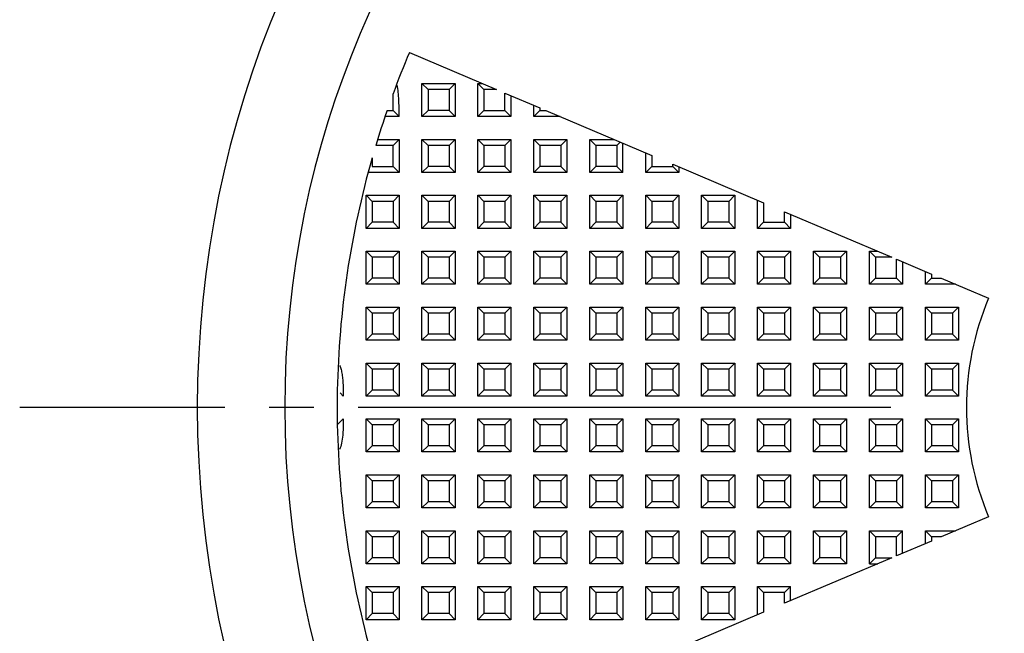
# Model space of a CAD drawing. Header units: millimetres. Extents: x 3 to 137, y 3 to 105.
# Tile 5 of 16: x 37 to 51, y 54 to 62. Entities that reach past the tile are written whole.
import ezdxf

# ---------------------------------------------------------------- set-up
doc = ezdxf.new("R2010")
doc.units = ezdxf.units.MM
doc.header["$LTSCALE"] = 0.5
doc.linetypes.add('SLD-Center', pattern=[19.05, 15.24, -1.27, 1.27, -1.27])
doc.linetypes.add('SLD-Solid', pattern=[0])
doc.layers.add('CENTER', color=40, linetype='SLD-Center')
doc.layers.add('DIMENSIONS', color=140, linetype='SLD-Solid', lineweight=25)
doc.styles.add('SLDTEXTSTYLE0', font='VERDANA.TTF')
doc.dimstyles.new('SLDDIMSTYLE0', dxfattribs={"dimtxt": 1.079004, "dimasz": 1.651, "dimexe": 0, "dimexo": 0.0625, "dimgap": 0.269751, "dimtad": 0, "dimtih": 1, "dimtoh": 1, "dimrnd": 1e-09, "dimzin": 4, "dimdsep": 46, "dimtxsty": 'SLDTEXTSTYLE0', "dimsah": 1, "dimcen": 0, "dimadec": 0, "dimazin": 1, "dimtfac": 1, "dimtofl": 0, "dimtmove": 0, "dimatfit": 3, "dimfxl": 0, "dimfrac": 2, "dimtolj": 1, "dimtzin": 12, "dimarcsym": 0})

# ---------------------------------------------------------------- blocks, each defined once
blk = doc.blocks.new('_D')
at = {"layer": 'DIMENSIONS'}
for p, q in [((41.27, 78.51), (40.908, 78.51)), ((40.908, 78.51), (40.908, 76.795)), ((44.476, 78.51), (44.839, 78.51)), ((44.839, 78.51), (44.839, 76.795)), ((48.466, 78.51), (45.291, 78.51)), ((50.364, 71.312), (48.466, 78.51)), ((40.908, 76.795), (41.27, 76.795)), ((44.839, 76.795), (44.476, 76.795))]:
    blk.add_line(p, q, dxfattribs=at)
blk.add_solid([(50.364, 71.312), (50.189, 72.974), (49.698, 72.844)], dxfattribs=at)
at = {"layer": 'DIMENSIONS', "char_height": 1.0583, "attachment_point": 1, "style": 'SLDTEXTSTYLE0'}
for s, insert in [('%%c', (40.455, 80.095)), ('30.0', (42.084, 80.095)), ('1.18', (41.27, 78.139))]:
    blk.add_mtext(s, dxfattribs=dict(at, insert=insert))
blk = doc.blocks.new('SW_CENTERMARKSYMBOL_0')
at = {"layer": 'CENTER', "color": 0}
blk.add_line((-5.08, 0), (-17.54, 0), dxfattribs=at)

msp = doc.modelspace()

# ---------------------------------------------------------------- linework, layer by layer
for p, q in [((42.224, 61.888), (43.472, 61.359)), ((42.404, 61.445), (42.877, 61.445)), ((42.404, 60.972), (42.404, 61.445)), ((42.491, 61.359), (42.404, 61.445)), ((42.877, 61.445), (42.791, 61.359)), ((42.877, 61.445), (42.877, 60.972)), ((43.204, 61.445), (43.268, 61.445)), ((43.204, 60.972), (43.204, 61.445)), ((43.204, 61.445), (43.291, 61.359)), ((41.991, 61.059), (41.991, 61.299)), ((42.491, 61.359), (42.491, 61.059)), ((42.791, 61.359), (42.491, 61.359)), ((42.791, 61.359), (42.791, 61.059)), ((43.291, 61.359), (43.291, 61.059)), ((43.472, 61.359), (43.291, 61.359)), ((43.591, 61.308), (44.091, 61.096)), ((43.591, 61.059), (43.591, 61.308)), ((43.677, 61.271), (43.677, 60.972)), ((44.004, 60.972), (44.004, 61.133)), ((41.905, 61.059), (41.991, 61.059)), ((41.991, 61.059), (42.077, 60.972)), ((42.491, 61.059), (42.404, 60.972)), ((42.791, 61.059), (42.491, 61.059)), ((42.877, 60.972), (42.791, 61.059)), ((43.291, 61.059), (43.204, 60.972)), ((43.291, 61.059), (43.591, 61.059)), ((43.591, 61.059), (43.677, 60.972)), ((44.091, 61.059), (44.004, 60.972)), ((44.091, 61.096), (44.091, 61.059)), ((44.091, 61.059), (44.178, 61.059)), ((44.178, 61.059), (45.691, 60.417)), ((42.077, 60.972), (41.875, 60.972)), ((42.877, 60.972), (42.404, 60.972)), ((43.677, 60.972), (43.204, 60.972)), ((44.382, 60.972), (44.004, 60.972)), ((41.991, 60.559), (41.743, 60.559)), ((41.77, 60.645), (42.077, 60.645)), ((42.077, 60.645), (41.991, 60.559)), ((41.991, 60.259), (41.991, 60.559)), ((42.077, 60.645), (42.077, 60.172)), ((42.404, 60.172), (42.404, 60.645)), ((42.404, 60.645), (42.877, 60.645)), ((42.491, 60.559), (42.404, 60.645)), ((42.791, 60.559), (42.491, 60.559)), ((42.491, 60.559), (42.491, 60.259)), ((42.877, 60.645), (42.791, 60.559)), ((42.791, 60.559), (42.791, 60.259)), ((42.877, 60.645), (42.877, 60.172)), ((43.204, 60.172), (43.204, 60.645)), ((43.204, 60.645), (43.677, 60.645)), ((43.291, 60.559), (43.204, 60.645)), ((43.591, 60.559), (43.291, 60.559)), ((43.291, 60.559), (43.291, 60.259)), ((43.677, 60.645), (43.591, 60.559)), ((43.591, 60.559), (43.591, 60.259)), ((43.677, 60.645), (43.677, 60.172)), ((44.004, 60.645), (44.477, 60.645)), ((44.004, 60.172), (44.004, 60.645)), ((44.091, 60.559), (44.004, 60.645)), ((44.091, 60.559), (44.091, 60.259)), ((44.391, 60.559), (44.091, 60.559)), ((44.477, 60.645), (44.391, 60.559)), ((44.391, 60.559), (44.391, 60.259)), ((44.477, 60.645), (44.477, 60.172)), ((44.804, 60.645), (45.152, 60.645)), ((44.804, 60.172), (44.804, 60.645)), ((44.891, 60.559), (44.804, 60.645)), ((44.891, 60.559), (44.891, 60.259)), ((45.191, 60.559), (44.891, 60.559)), ((45.24, 60.608), (45.191, 60.559)), ((45.191, 60.559), (45.191, 60.259)), ((45.277, 60.172), (45.277, 60.592)), ((45.604, 60.172), (45.604, 60.453)), ((45.691, 60.417), (45.691, 60.259)), ((41.691, 60.379), (41.691, 60.259)), ((45.991, 60.289), (47.291, 59.738)), ((45.991, 60.259), (45.991, 60.289)), ((42.077, 60.172), (41.633, 60.172)), ((41.691, 60.259), (41.991, 60.259)), ((41.991, 60.259), (42.077, 60.172)), ((42.491, 60.259), (42.404, 60.172)), ((42.877, 60.172), (42.404, 60.172)), ((42.791, 60.259), (42.491, 60.259)), ((42.791, 60.259), (42.877, 60.172)), ((43.291, 60.259), (43.204, 60.172)), ((43.677, 60.172), (43.204, 60.172)), ((43.591, 60.259), (43.291, 60.259)), ((43.591, 60.259), (43.677, 60.172)), ((44.091, 60.259), (44.004, 60.172)), ((44.477, 60.172), (44.004, 60.172)), ((44.391, 60.259), (44.091, 60.259)), ((44.477, 60.172), (44.391, 60.259)), ((44.891, 60.259), (44.804, 60.172)), ((45.277, 60.172), (44.804, 60.172)), ((45.191, 60.259), (44.891, 60.259)), ((45.191, 60.259), (45.277, 60.172)), ((45.691, 60.259), (45.604, 60.172)), ((46.077, 60.172), (45.604, 60.172)), ((45.691, 60.259), (45.991, 60.259)), ((45.991, 60.259), (46.077, 60.172)), ((46.077, 60.253), (46.077, 60.172)), ((41.604, 59.372), (41.604, 59.845)), ((41.604, 59.845), (42.077, 59.845)), ((41.691, 59.759), (41.604, 59.845)), ((41.691, 59.759), (41.691, 59.459)), ((41.991, 59.759), (41.691, 59.759)), ((42.077, 59.845), (41.991, 59.759)), ((41.991, 59.759), (41.991, 59.459)), ((42.077, 59.845), (42.077, 59.372)), ((42.404, 59.845), (42.877, 59.845)), ((42.404, 59.372), (42.404, 59.845)), ((42.491, 59.759), (42.404, 59.845)), ((42.791, 59.759), (42.491, 59.759)), ((42.491, 59.759), (42.491, 59.459)), ((42.877, 59.845), (42.791, 59.759)), ((42.791, 59.759), (42.791, 59.459)), ((42.877, 59.845), (42.877, 59.372)), ((43.204, 59.845), (43.677, 59.845)), ((43.204, 59.372), (43.204, 59.845)), ((43.291, 59.759), (43.204, 59.845)), ((43.291, 59.759), (43.291, 59.459)), ((43.591, 59.759), (43.291, 59.759)), ((43.677, 59.845), (43.591, 59.759)), ((43.591, 59.759), (43.591, 59.459)), ((43.677, 59.845), (43.677, 59.372)), ((44.004, 59.845), (44.477, 59.845)), ((44.004, 59.372), (44.004, 59.845)), ((44.091, 59.759), (44.004, 59.845)), ((44.391, 59.759), (44.091, 59.759)), ((44.091, 59.759), (44.091, 59.459)), ((44.477, 59.845), (44.391, 59.759)), ((44.391, 59.759), (44.391, 59.459)), ((44.477, 59.845), (44.477, 59.372)), ((44.804, 59.372), (44.804, 59.845)), ((44.804, 59.845), (45.277, 59.845)), ((44.891, 59.759), (44.804, 59.845)), ((44.891, 59.759), (44.891, 59.459)), ((45.191, 59.759), (44.891, 59.759)), ((45.277, 59.845), (45.191, 59.759)), ((45.191, 59.759), (45.191, 59.459)), ((45.277, 59.845), (45.277, 59.372)), ((45.604, 59.372), (45.604, 59.845)), ((45.604, 59.845), (46.077, 59.845)), ((45.691, 59.759), (45.604, 59.845)), ((45.991, 59.759), (45.691, 59.759)), ((45.691, 59.759), (45.691, 59.459)), ((46.077, 59.845), (45.991, 59.759)), ((45.991, 59.759), (45.991, 59.459)), ((46.077, 59.845), (46.077, 59.372)), ((46.404, 59.372), (46.404, 59.845)), ((46.404, 59.845), (46.877, 59.845)), ((46.491, 59.759), (46.404, 59.845)), ((46.491, 59.759), (46.491, 59.459)), ((46.791, 59.759), (46.491, 59.759)), ((46.877, 59.845), (46.791, 59.759)), ((46.791, 59.759), (46.791, 59.459)), ((46.877, 59.845), (46.877, 59.372)), ((47.204, 59.372), (47.204, 59.774)), ((47.291, 59.738), (47.291, 59.459)), ((47.591, 59.61), (49.126, 58.959)), ((47.591, 59.459), (47.591, 59.61)), ((47.677, 59.573), (47.677, 59.372)), ((41.691, 59.459), (41.604, 59.372)), ((41.991, 59.459), (41.691, 59.459)), ((41.991, 59.459), (42.077, 59.372)), ((42.491, 59.459), (42.404, 59.372)), ((42.791, 59.459), (42.491, 59.459)), ((42.877, 59.372), (42.791, 59.459)), ((43.291, 59.459), (43.204, 59.372)), ((43.591, 59.459), (43.291, 59.459)), ((43.677, 59.372), (43.591, 59.459)), ((44.091, 59.459), (44.004, 59.372)), ((44.391, 59.459), (44.091, 59.459)), ((44.477, 59.372), (44.391, 59.459)), ((44.891, 59.459), (44.804, 59.372)), ((45.191, 59.459), (44.891, 59.459)), ((45.191, 59.459), (45.277, 59.372)), ((45.691, 59.459), (45.604, 59.372)), ((45.991, 59.459), (45.691, 59.459)), ((45.991, 59.459), (46.077, 59.372)), ((46.491, 59.459), (46.404, 59.372)), ((46.791, 59.459), (46.491, 59.459)), ((46.791, 59.459), (46.877, 59.372)), ((47.291, 59.459), (47.204, 59.372)), ((47.291, 59.459), (47.591, 59.459)), ((47.591, 59.459), (47.677, 59.372)), ((42.077, 59.372), (41.604, 59.372)), ((42.877, 59.372), (42.404, 59.372)), ((43.677, 59.372), (43.204, 59.372)), ((44.477, 59.372), (44.004, 59.372)), ((45.277, 59.372), (44.804, 59.372)), ((46.077, 59.372), (45.604, 59.372)), ((46.877, 59.372), (46.404, 59.372)), ((47.677, 59.372), (47.204, 59.372)), ((41.604, 58.572), (41.604, 59.045)), ((41.604, 59.045), (42.077, 59.045)), ((41.691, 58.959), (41.604, 59.045)), ((42.077, 59.045), (41.991, 58.959)), ((42.077, 59.045), (42.077, 58.572)), ((42.404, 59.045), (42.877, 59.045)), ((42.404, 58.572), (42.404, 59.045)), ((42.491, 58.959), (42.404, 59.045)), ((42.877, 59.045), (42.791, 58.959)), ((42.877, 59.045), (42.877, 58.572)), ((43.204, 59.045), (43.677, 59.045)), ((43.204, 58.572), (43.204, 59.045)), ((43.291, 58.959), (43.204, 59.045)), ((43.677, 59.045), (43.591, 58.959)), ((43.677, 59.045), (43.677, 58.572)), ((44.004, 58.572), (44.004, 59.045)), ((44.004, 59.045), (44.477, 59.045)), ((44.091, 58.959), (44.004, 59.045)), ((44.477, 59.045), (44.391, 58.959)), ((44.477, 59.045), (44.477, 58.572)), ((44.804, 58.572), (44.804, 59.045)), ((44.804, 59.045), (45.277, 59.045)), ((44.891, 58.959), (44.804, 59.045)), ((45.277, 59.045), (45.191, 58.959)), ((45.277, 59.045), (45.277, 58.572)), ((45.604, 58.572), (45.604, 59.045)), ((45.604, 59.045), (46.077, 59.045)), ((45.691, 58.959), (45.604, 59.045)), ((46.077, 59.045), (45.991, 58.959)), ((46.077, 59.045), (46.077, 58.572)), ((46.404, 59.045), (46.877, 59.045)), ((46.404, 58.572), (46.404, 59.045)), ((46.491, 58.959), (46.404, 59.045)), ((46.877, 59.045), (46.791, 58.959)), ((46.877, 59.045), (46.877, 58.572)), ((47.204, 59.045), (47.677, 59.045)), ((47.204, 58.572), (47.204, 59.045)), ((47.291, 58.959), (47.204, 59.045)), ((47.677, 59.045), (47.591, 58.959)), ((47.677, 59.045), (47.677, 58.572)), ((48.004, 58.572), (48.004, 59.045)), ((48.004, 59.045), (48.477, 59.045)), ((48.091, 58.959), (48.004, 59.045)), ((48.477, 59.045), (48.391, 58.959)), ((48.477, 59.045), (48.477, 58.572)), ((48.804, 59.045), (48.922, 59.045)), ((48.804, 58.572), (48.804, 59.045)), ((48.804, 59.045), (48.891, 58.959)), ((41.691, 58.959), (41.691, 58.659)), ((41.991, 58.959), (41.691, 58.959)), ((41.991, 58.959), (41.991, 58.659)), ((42.491, 58.959), (42.491, 58.659)), ((42.791, 58.959), (42.491, 58.959)), ((42.791, 58.959), (42.791, 58.659)), ((43.291, 58.959), (43.291, 58.659)), ((43.591, 58.959), (43.291, 58.959)), ((43.591, 58.959), (43.591, 58.659)), ((44.091, 58.959), (44.091, 58.659)), ((44.391, 58.959), (44.091, 58.959)), ((44.391, 58.959), (44.391, 58.659)), ((44.891, 58.959), (44.891, 58.659)), ((45.191, 58.959), (44.891, 58.959)), ((45.191, 58.959), (45.191, 58.659)), ((45.991, 58.959), (45.691, 58.959)), ((45.691, 58.959), (45.691, 58.659)), ((45.991, 58.959), (45.991, 58.659)), ((46.791, 58.959), (46.491, 58.959)), ((46.491, 58.959), (46.491, 58.659)), ((46.791, 58.959), (46.791, 58.659)), ((47.591, 58.959), (47.291, 58.959)), ((47.291, 58.959), (47.291, 58.659)), ((47.591, 58.959), (47.591, 58.659)), ((48.091, 58.959), (48.091, 58.659)), ((48.391, 58.959), (48.091, 58.959)), ((48.391, 58.959), (48.391, 58.659)), ((48.891, 58.959), (48.891, 58.659)), ((49.126, 58.959), (48.891, 58.959)), ((49.191, 58.931), (49.691, 58.719)), ((49.191, 58.659), (49.191, 58.931)), ((49.277, 58.894), (49.277, 58.572)), ((49.604, 58.572), (49.604, 58.756)), ((41.691, 58.659), (41.604, 58.572)), ((41.991, 58.659), (41.691, 58.659)), ((41.991, 58.659), (42.077, 58.572)), ((42.491, 58.659), (42.404, 58.572)), ((42.791, 58.659), (42.491, 58.659)), ((42.877, 58.572), (42.791, 58.659)), ((43.291, 58.659), (43.204, 58.572)), ((43.591, 58.659), (43.291, 58.659)), ((43.677, 58.572), (43.591, 58.659)), ((44.091, 58.659), (44.004, 58.572)), ((44.391, 58.659), (44.091, 58.659)), ((44.391, 58.659), (44.477, 58.572)), ((44.891, 58.659), (44.804, 58.572)), ((45.191, 58.659), (44.891, 58.659)), ((45.191, 58.659), (45.277, 58.572)), ((45.691, 58.659), (45.604, 58.572)), ((45.991, 58.659), (45.691, 58.659)), ((45.991, 58.659), (46.077, 58.572)), ((46.491, 58.659), (46.404, 58.572)), ((46.791, 58.659), (46.491, 58.659)), ((46.877, 58.572), (46.791, 58.659)), ((47.291, 58.659), (47.204, 58.572)), ((47.591, 58.659), (47.291, 58.659)), ((47.677, 58.572), (47.591, 58.659)), ((48.091, 58.659), (48.004, 58.572)), ((48.391, 58.659), (48.091, 58.659)), ((48.391, 58.659), (48.477, 58.572)), ((48.891, 58.659), (48.804, 58.572)), ((48.891, 58.659), (49.191, 58.659)), ((49.191, 58.659), (49.277, 58.572)), ((49.691, 58.659), (49.604, 58.572)), ((49.691, 58.719), (49.691, 58.659)), ((49.691, 58.659), (49.832, 58.659)), ((49.832, 58.659), (50.509, 58.372)), ((42.077, 58.572), (41.604, 58.572)), ((42.877, 58.572), (42.404, 58.572)), ((43.677, 58.572), (43.204, 58.572)), ((44.477, 58.572), (44.004, 58.572)), ((45.277, 58.572), (44.804, 58.572)), ((46.077, 58.572), (45.604, 58.572)), ((46.877, 58.572), (46.404, 58.572)), ((47.677, 58.572), (47.204, 58.572)), ((48.477, 58.572), (48.004, 58.572)), ((49.277, 58.572), (48.804, 58.572)), ((50.036, 58.572), (49.604, 58.572)), ((41.604, 57.772), (41.604, 58.245)), ((41.604, 58.245), (42.077, 58.245)), ((41.691, 58.159), (41.604, 58.245)), ((42.077, 58.245), (41.991, 58.159)), ((42.077, 58.245), (42.077, 57.772)), ((42.404, 58.245), (42.877, 58.245)), ((42.404, 57.772), (42.404, 58.245)), ((42.491, 58.159), (42.404, 58.245)), ((42.877, 58.245), (42.791, 58.159)), ((42.877, 58.245), (42.877, 57.772)), ((43.204, 58.245), (43.677, 58.245)), ((43.204, 57.772), (43.204, 58.245)), ((43.291, 58.159), (43.204, 58.245)), ((43.677, 58.245), (43.591, 58.159)), ((43.677, 58.245), (43.677, 57.772)), ((44.004, 57.772), (44.004, 58.245)), ((44.004, 58.245), (44.477, 58.245)), ((44.091, 58.159), (44.004, 58.245)), ((44.477, 58.245), (44.391, 58.159)), ((44.477, 58.245), (44.477, 57.772)), ((44.804, 58.245), (45.277, 58.245)), ((44.804, 57.772), (44.804, 58.245)), ((44.891, 58.159), (44.804, 58.245)), ((45.277, 58.245), (45.191, 58.159)), ((45.277, 58.245), (45.277, 57.772)), ((45.604, 57.772), (45.604, 58.245)), ((45.604, 58.245), (46.077, 58.245)), ((45.691, 58.159), (45.604, 58.245)), ((46.077, 58.245), (45.991, 58.159)), ((46.077, 58.245), (46.077, 57.772)), ((46.404, 57.772), (46.404, 58.245)), ((46.404, 58.245), (46.877, 58.245)), ((46.491, 58.159), (46.404, 58.245)), ((46.877, 58.245), (46.791, 58.159)), ((46.877, 58.245), (46.877, 57.772)), ((47.204, 58.245), (47.677, 58.245)), ((47.204, 57.772), (47.204, 58.245)), ((47.291, 58.159), (47.204, 58.245)), ((47.677, 58.245), (47.591, 58.159)), ((47.677, 58.245), (47.677, 57.772)), ((48.004, 58.245), (48.477, 58.245)), ((48.004, 57.772), (48.004, 58.245)), ((48.091, 58.159), (48.004, 58.245)), ((48.477, 58.245), (48.391, 58.159)), ((48.477, 58.245), (48.477, 57.772)), ((48.804, 57.772), (48.804, 58.245)), ((48.804, 58.245), (49.277, 58.245)), ((48.891, 58.159), (48.804, 58.245)), ((49.277, 58.245), (49.191, 58.159)), ((49.277, 58.245), (49.277, 57.772)), ((49.604, 57.772), (49.604, 58.245)), ((49.604, 58.245), (50.077, 58.245)), ((49.691, 58.159), (49.604, 58.245)), ((50.077, 58.245), (49.991, 58.159)), ((50.077, 58.245), (50.077, 57.772)), ((41.991, 58.159), (41.691, 58.159)), ((41.691, 58.159), (41.691, 57.859)), ((41.991, 58.159), (41.991, 57.859)), ((42.791, 58.159), (42.491, 58.159)), ((42.491, 58.159), (42.491, 57.859)), ((42.791, 58.159), (42.791, 57.859)), ((43.591, 58.159), (43.291, 58.159)), ((43.291, 58.159), (43.291, 57.859)), ((43.591, 58.159), (43.591, 57.859)), ((44.091, 58.159), (44.091, 57.859)), ((44.391, 58.159), (44.091, 58.159)), ((44.391, 58.159), (44.391, 57.859)), ((44.891, 58.159), (44.891, 57.859)), ((45.191, 58.159), (44.891, 58.159)), ((45.191, 58.159), (45.191, 57.859)), ((45.991, 58.159), (45.691, 58.159)), ((45.691, 58.159), (45.691, 57.859)), ((45.991, 58.159), (45.991, 57.859)), ((46.491, 58.159), (46.491, 57.859)), ((46.791, 58.159), (46.491, 58.159)), ((46.791, 58.159), (46.791, 57.859)), ((47.291, 58.159), (47.291, 57.859)), ((47.591, 58.159), (47.291, 58.159)), ((47.591, 58.159), (47.591, 57.859)), ((48.091, 58.159), (48.091, 57.859)), ((48.391, 58.159), (48.091, 58.159)), ((48.391, 58.159), (48.391, 57.859)), ((49.191, 58.159), (48.891, 58.159)), ((48.891, 58.159), (48.891, 57.859)), ((49.191, 58.159), (49.191, 57.859)), ((49.691, 58.159), (49.691, 57.859)), ((49.991, 58.159), (49.691, 58.159)), ((49.991, 58.159), (49.991, 57.859)), ((41.691, 57.859), (41.604, 57.772)), ((42.077, 57.772), (41.604, 57.772)), ((41.991, 57.859), (41.691, 57.859)), ((41.991, 57.859), (42.077, 57.772)), ((42.491, 57.859), (42.404, 57.772)), ((42.877, 57.772), (42.404, 57.772)), ((42.791, 57.859), (42.491, 57.859)), ((42.877, 57.772), (42.791, 57.859)), ((43.291, 57.859), (43.204, 57.772)), ((43.677, 57.772), (43.204, 57.772)), ((43.591, 57.859), (43.291, 57.859)), ((43.677, 57.772), (43.591, 57.859)), ((44.091, 57.859), (44.004, 57.772)), ((44.477, 57.772), (44.004, 57.772)), ((44.391, 57.859), (44.091, 57.859)), ((44.391, 57.859), (44.477, 57.772)), ((44.891, 57.859), (44.804, 57.772)), ((45.277, 57.772), (44.804, 57.772)), ((45.191, 57.859), (44.891, 57.859)), ((45.277, 57.772), (45.191, 57.859)), ((45.691, 57.859), (45.604, 57.772)), ((46.077, 57.772), (45.604, 57.772)), ((45.991, 57.859), (45.691, 57.859)), ((45.991, 57.859), (46.077, 57.772)), ((46.491, 57.859), (46.404, 57.772)), ((46.877, 57.772), (46.404, 57.772)), ((46.791, 57.859), (46.491, 57.859)), ((46.791, 57.859), (46.877, 57.772)), ((47.291, 57.859), (47.204, 57.772)), ((47.677, 57.772), (47.204, 57.772)), ((47.591, 57.859), (47.291, 57.859)), ((47.677, 57.772), (47.591, 57.859)), ((48.091, 57.859), (48.004, 57.772)), ((48.477, 57.772), (48.004, 57.772)), ((48.391, 57.859), (48.091, 57.859)), ((48.477, 57.772), (48.391, 57.859)), ((48.891, 57.859), (48.804, 57.772)), ((49.277, 57.772), (48.804, 57.772)), ((49.191, 57.859), (48.891, 57.859)), ((49.191, 57.859), (49.277, 57.772)), ((49.691, 57.859), (49.604, 57.772)), ((50.077, 57.772), (49.604, 57.772)), ((49.991, 57.859), (49.691, 57.859)), ((49.991, 57.859), (50.077, 57.772)), ((41.604, 57.445), (42.077, 57.445)), ((41.604, 56.972), (41.604, 57.445)), ((41.691, 57.359), (41.604, 57.445)), ((41.991, 57.359), (41.691, 57.359)), ((41.691, 57.359), (41.691, 57.059)), ((42.077, 57.445), (41.991, 57.359)), ((41.991, 57.359), (41.991, 57.059)), ((42.077, 57.445), (42.077, 56.972)), ((42.404, 57.445), (42.877, 57.445)), ((42.404, 56.972), (42.404, 57.445)), ((42.491, 57.359), (42.404, 57.445)), ((42.791, 57.359), (42.491, 57.359)), ((42.491, 57.359), (42.491, 57.059)), ((42.877, 57.445), (42.791, 57.359)), ((42.791, 57.359), (42.791, 57.059)), ((42.877, 57.445), (42.877, 56.972)), ((43.204, 57.445), (43.677, 57.445)), ((43.204, 56.972), (43.204, 57.445)), ((43.291, 57.359), (43.204, 57.445)), ((43.291, 57.359), (43.291, 57.059)), ((43.591, 57.359), (43.291, 57.359)), ((43.677, 57.445), (43.591, 57.359)), ((43.591, 57.359), (43.591, 57.059)), ((43.677, 57.445), (43.677, 56.972)), ((44.004, 56.972), (44.004, 57.445)), ((44.004, 57.445), (44.477, 57.445)), ((44.091, 57.359), (44.004, 57.445)), ((44.091, 57.359), (44.091, 57.059)), ((44.391, 57.359), (44.091, 57.359)), ((44.477, 57.445), (44.391, 57.359)), ((44.391, 57.359), (44.391, 57.059)), ((44.477, 57.445), (44.477, 56.972)), ((44.804, 57.445), (45.277, 57.445)), ((44.804, 56.972), (44.804, 57.445)), ((44.891, 57.359), (44.804, 57.445)), ((45.191, 57.359), (44.891, 57.359)), ((44.891, 57.359), (44.891, 57.059)), ((45.277, 57.445), (45.191, 57.359)), ((45.191, 57.359), (45.191, 57.059)), ((45.277, 57.445), (45.277, 56.972)), ((45.604, 56.972), (45.604, 57.445)), ((45.604, 57.445), (46.077, 57.445)), ((45.691, 57.359), (45.604, 57.445)), ((45.691, 57.359), (45.691, 57.059)), ((45.991, 57.359), (45.691, 57.359)), ((46.077, 57.445), (45.991, 57.359)), ((45.991, 57.359), (45.991, 57.059)), ((46.077, 57.445), (46.077, 56.972)), ((46.404, 56.972), (46.404, 57.445)), ((46.404, 57.445), (46.877, 57.445)), ((46.491, 57.359), (46.404, 57.445)), ((46.791, 57.359), (46.491, 57.359)), ((46.491, 57.359), (46.491, 57.059)), ((46.877, 57.445), (46.791, 57.359)), ((46.791, 57.359), (46.791, 57.059)), ((46.877, 57.445), (46.877, 56.972)), ((47.204, 57.445), (47.677, 57.445)), ((47.204, 56.972), (47.204, 57.445)), ((47.291, 57.359), (47.204, 57.445)), ((47.591, 57.359), (47.291, 57.359)), ((47.291, 57.359), (47.291, 57.059)), ((47.677, 57.445), (47.591, 57.359)), ((47.591, 57.359), (47.591, 57.059)), ((47.677, 57.445), (47.677, 56.972)), ((48.004, 57.445), (48.477, 57.445)), ((48.004, 56.972), (48.004, 57.445)), ((48.091, 57.359), (48.004, 57.445)), ((48.391, 57.359), (48.091, 57.359)), ((48.091, 57.359), (48.091, 57.059)), ((48.477, 57.445), (48.391, 57.359)), ((48.391, 57.359), (48.391, 57.059)), ((48.477, 57.445), (48.477, 56.972)), ((48.804, 56.972), (48.804, 57.445)), ((48.804, 57.445), (49.277, 57.445)), ((48.891, 57.359), (48.804, 57.445)), ((49.191, 57.359), (48.891, 57.359)), ((48.891, 57.359), (48.891, 57.059)), ((49.277, 57.445), (49.191, 57.359)), ((49.191, 57.359), (49.191, 57.059)), ((49.277, 57.445), (49.277, 56.972)), ((49.604, 56.972), (49.604, 57.445)), ((49.604, 57.445), (50.077, 57.445)), ((49.691, 57.359), (49.604, 57.445)), ((49.691, 57.359), (49.691, 57.059)), ((49.991, 57.359), (49.691, 57.359)), ((50.077, 57.445), (49.991, 57.359)), ((49.991, 57.359), (49.991, 57.059)), ((50.077, 57.445), (50.077, 56.972)), ((41.691, 57.059), (41.604, 56.972)), ((41.991, 57.059), (41.691, 57.059)), ((42.077, 56.972), (41.991, 57.059)), ((42.491, 57.059), (42.404, 56.972)), ((42.791, 57.059), (42.491, 57.059)), ((42.877, 56.972), (42.791, 57.059)), ((43.291, 57.059), (43.204, 56.972)), ((43.591, 57.059), (43.291, 57.059)), ((43.677, 56.972), (43.591, 57.059)), ((44.091, 57.059), (44.004, 56.972)), ((44.391, 57.059), (44.091, 57.059)), ((44.391, 57.059), (44.477, 56.972)), ((44.891, 57.059), (44.804, 56.972)), ((45.191, 57.059), (44.891, 57.059)), ((45.277, 56.972), (45.191, 57.059)), ((45.691, 57.059), (45.604, 56.972)), ((45.991, 57.059), (45.691, 57.059)), ((45.991, 57.059), (46.077, 56.972)), ((46.491, 57.059), (46.404, 56.972)), ((46.791, 57.059), (46.491, 57.059)), ((46.791, 57.059), (46.877, 56.972)), ((47.291, 57.059), (47.204, 56.972)), ((47.591, 57.059), (47.291, 57.059)), ((47.677, 56.972), (47.591, 57.059)), ((48.091, 57.059), (48.004, 56.972)), ((48.391, 57.059), (48.091, 57.059)), ((48.477, 56.972), (48.391, 57.059)), ((48.891, 57.059), (48.804, 56.972)), ((49.191, 57.059), (48.891, 57.059)), ((49.191, 57.059), (49.277, 56.972)), ((49.691, 57.059), (49.604, 56.972)), ((49.991, 57.059), (49.691, 57.059)), ((49.991, 57.059), (50.077, 56.972)), ((41.277, 56.972), (41.233, 57.017)), ((42.077, 56.972), (41.604, 56.972)), ((42.877, 56.972), (42.404, 56.972)), ((43.677, 56.972), (43.204, 56.972)), ((44.477, 56.972), (44.004, 56.972)), ((45.277, 56.972), (44.804, 56.972)), ((46.077, 56.972), (45.604, 56.972)), ((46.877, 56.972), (46.404, 56.972)), ((47.677, 56.972), (47.204, 56.972)), ((48.477, 56.972), (48.004, 56.972)), ((49.277, 56.972), (48.804, 56.972)), ((50.077, 56.972), (49.604, 56.972)), ((41.277, 56.645), (41.192, 56.56)), ((41.604, 56.172), (41.604, 56.645)), ((41.604, 56.645), (42.077, 56.645)), ((41.691, 56.559), (41.604, 56.645)), ((42.077, 56.645), (41.991, 56.559)), ((42.077, 56.645), (42.077, 56.172)), ((42.404, 56.172), (42.404, 56.645)), ((42.404, 56.645), (42.877, 56.645)), ((42.491, 56.559), (42.404, 56.645)), ((42.877, 56.645), (42.791, 56.559)), ((42.877, 56.645), (42.877, 56.172)), ((43.204, 56.172), (43.204, 56.645)), ((43.204, 56.645), (43.677, 56.645)), ((43.291, 56.559), (43.204, 56.645)), ((43.677, 56.645), (43.591, 56.559)), ((43.677, 56.645), (43.677, 56.172)), ((44.004, 56.172), (44.004, 56.645)), ((44.004, 56.645), (44.477, 56.645)), ((44.091, 56.559), (44.004, 56.645)), ((44.477, 56.645), (44.391, 56.559)), ((44.477, 56.645), (44.477, 56.172)), ((44.804, 56.172), (44.804, 56.645)), ((44.804, 56.645), (45.277, 56.645)), ((44.891, 56.559), (44.804, 56.645)), ((45.277, 56.645), (45.191, 56.559)), ((45.277, 56.645), (45.277, 56.172)), ((45.604, 56.645), (46.077, 56.645)), ((45.604, 56.172), (45.604, 56.645)), ((45.691, 56.559), (45.604, 56.645)), ((46.077, 56.645), (45.991, 56.559)), ((46.077, 56.645), (46.077, 56.172)), ((46.404, 56.645), (46.877, 56.645)), ((46.404, 56.172), (46.404, 56.645)), ((46.491, 56.559), (46.404, 56.645)), ((46.877, 56.645), (46.791, 56.559)), ((46.877, 56.645), (46.877, 56.172)), ((47.204, 56.645), (47.677, 56.645)), ((47.204, 56.172), (47.204, 56.645)), ((47.291, 56.559), (47.204, 56.645)), ((47.677, 56.645), (47.591, 56.559)), ((47.677, 56.645), (47.677, 56.172)), ((48.004, 56.172), (48.004, 56.645)), ((48.004, 56.645), (48.477, 56.645)), ((48.091, 56.559), (48.004, 56.645)), ((48.477, 56.645), (48.391, 56.559)), ((48.477, 56.645), (48.477, 56.172)), ((48.804, 56.172), (48.804, 56.645)), ((48.804, 56.645), (49.277, 56.645)), ((48.891, 56.559), (48.804, 56.645)), ((49.277, 56.645), (49.191, 56.559)), ((49.277, 56.645), (49.277, 56.172)), ((49.604, 56.172), (49.604, 56.645)), ((49.604, 56.645), (50.077, 56.645)), ((49.691, 56.559), (49.604, 56.645)), ((50.077, 56.645), (49.991, 56.559)), ((50.077, 56.645), (50.077, 56.172)), ((41.991, 56.559), (41.691, 56.559)), ((41.691, 56.559), (41.691, 56.259)), ((41.991, 56.559), (41.991, 56.259)), ((42.791, 56.559), (42.491, 56.559)), ((42.491, 56.559), (42.491, 56.259)), ((42.791, 56.559), (42.791, 56.259)), ((43.291, 56.559), (43.291, 56.259)), ((43.591, 56.559), (43.291, 56.559)), ((43.591, 56.559), (43.591, 56.259)), ((44.391, 56.559), (44.091, 56.559)), ((44.091, 56.559), (44.091, 56.259)), ((44.391, 56.559), (44.391, 56.259)), ((45.191, 56.559), (44.891, 56.559)), ((44.891, 56.559), (44.891, 56.259)), ((45.191, 56.559), (45.191, 56.259)), ((45.691, 56.559), (45.691, 56.259)), ((45.991, 56.559), (45.691, 56.559)), ((45.991, 56.559), (45.991, 56.259)), ((46.491, 56.559), (46.491, 56.259)), ((46.791, 56.559), (46.491, 56.559)), ((46.791, 56.559), (46.791, 56.259)), ((47.291, 56.559), (47.291, 56.259)), ((47.591, 56.559), (47.291, 56.559)), ((47.591, 56.559), (47.591, 56.259)), ((48.391, 56.559), (48.091, 56.559)), ((48.091, 56.559), (48.091, 56.259)), ((48.391, 56.559), (48.391, 56.259)), ((49.191, 56.559), (48.891, 56.559)), ((48.891, 56.559), (48.891, 56.259)), ((49.191, 56.559), (49.191, 56.259)), ((49.991, 56.559), (49.691, 56.559)), ((49.691, 56.559), (49.691, 56.259)), ((49.991, 56.559), (49.991, 56.259)), ((41.691, 56.259), (41.604, 56.172)), ((41.991, 56.259), (41.691, 56.259)), ((41.991, 56.259), (42.077, 56.172)), ((42.491, 56.259), (42.404, 56.172)), ((42.791, 56.259), (42.491, 56.259)), ((42.791, 56.259), (42.877, 56.172)), ((43.291, 56.259), (43.204, 56.172)), ((43.591, 56.259), (43.291, 56.259)), ((43.591, 56.259), (43.677, 56.172)), ((44.091, 56.259), (44.004, 56.172)), ((44.391, 56.259), (44.091, 56.259)), ((44.391, 56.259), (44.477, 56.172)), ((44.891, 56.259), (44.804, 56.172)), ((45.191, 56.259), (44.891, 56.259)), ((45.191, 56.259), (45.277, 56.172)), ((45.691, 56.259), (45.604, 56.172)), ((45.991, 56.259), (45.691, 56.259)), ((46.077, 56.172), (45.991, 56.259)), ((46.491, 56.259), (46.404, 56.172)), ((46.791, 56.259), (46.491, 56.259)), ((46.877, 56.172), (46.791, 56.259)), ((47.291, 56.259), (47.204, 56.172)), ((47.591, 56.259), (47.291, 56.259)), ((47.677, 56.172), (47.591, 56.259)), ((48.091, 56.259), (48.004, 56.172)), ((48.391, 56.259), (48.091, 56.259)), ((48.391, 56.259), (48.477, 56.172)), ((48.891, 56.259), (48.804, 56.172)), ((49.191, 56.259), (48.891, 56.259)), ((49.191, 56.259), (49.277, 56.172)), ((49.691, 56.259), (49.604, 56.172)), ((49.991, 56.259), (49.691, 56.259)), ((49.991, 56.259), (50.077, 56.172)), ((42.077, 56.172), (41.604, 56.172)), ((42.877, 56.172), (42.404, 56.172)), ((43.677, 56.172), (43.204, 56.172)), ((44.477, 56.172), (44.004, 56.172)), ((45.277, 56.172), (44.804, 56.172)), ((46.077, 56.172), (45.604, 56.172)), ((46.877, 56.172), (46.404, 56.172)), ((47.677, 56.172), (47.204, 56.172)), ((48.477, 56.172), (48.004, 56.172)), ((49.277, 56.172), (48.804, 56.172)), ((50.077, 56.172), (49.604, 56.172)), ((41.604, 55.845), (42.077, 55.845)), ((41.604, 55.372), (41.604, 55.845)), ((41.691, 55.759), (41.604, 55.845)), ((42.077, 55.845), (41.991, 55.759)), ((42.077, 55.845), (42.077, 55.372)), ((42.404, 55.845), (42.877, 55.845)), ((42.404, 55.372), (42.404, 55.845)), ((42.491, 55.759), (42.404, 55.845)), ((42.877, 55.845), (42.791, 55.759)), ((42.877, 55.845), (42.877, 55.372)), ((43.204, 55.845), (43.677, 55.845)), ((43.204, 55.372), (43.204, 55.845)), ((43.291, 55.759), (43.204, 55.845)), ((43.677, 55.845), (43.591, 55.759)), ((43.677, 55.845), (43.677, 55.372)), ((44.004, 55.845), (44.477, 55.845)), ((44.004, 55.372), (44.004, 55.845)), ((44.091, 55.759), (44.004, 55.845)), ((44.477, 55.845), (44.391, 55.759)), ((44.477, 55.845), (44.477, 55.372)), ((44.804, 55.845), (45.277, 55.845)), ((44.804, 55.372), (44.804, 55.845)), ((44.891, 55.759), (44.804, 55.845)), ((45.277, 55.845), (45.191, 55.759)), ((45.277, 55.845), (45.277, 55.372)), ((45.604, 55.845), (46.077, 55.845)), ((45.604, 55.372), (45.604, 55.845)), ((45.691, 55.759), (45.604, 55.845)), ((46.077, 55.845), (45.991, 55.759)), ((46.077, 55.845), (46.077, 55.372)), ((46.404, 55.372), (46.404, 55.845)), ((46.404, 55.845), (46.877, 55.845)), ((46.491, 55.759), (46.404, 55.845)), ((46.877, 55.845), (46.791, 55.759)), ((46.877, 55.845), (46.877, 55.372)), ((47.204, 55.845), (47.677, 55.845)), ((47.204, 55.372), (47.204, 55.845)), ((47.291, 55.759), (47.204, 55.845)), ((47.677, 55.845), (47.591, 55.759)), ((47.677, 55.845), (47.677, 55.372)), ((48.004, 55.372), (48.004, 55.845)), ((48.004, 55.845), (48.477, 55.845)), ((48.091, 55.759), (48.004, 55.845)), ((48.477, 55.845), (48.391, 55.759)), ((48.477, 55.845), (48.477, 55.372)), ((48.804, 55.845), (49.277, 55.845)), ((48.804, 55.372), (48.804, 55.845)), ((48.891, 55.759), (48.804, 55.845)), ((49.277, 55.845), (49.191, 55.759)), ((49.277, 55.845), (49.277, 55.372)), ((49.604, 55.845), (50.077, 55.845)), ((49.604, 55.372), (49.604, 55.845)), ((49.691, 55.759), (49.604, 55.845)), ((50.077, 55.845), (49.991, 55.759)), ((50.077, 55.845), (50.077, 55.372)), ((41.991, 55.759), (41.691, 55.759)), ((41.691, 55.759), (41.691, 55.459)), ((41.991, 55.759), (41.991, 55.459)), ((42.791, 55.759), (42.491, 55.759)), ((42.491, 55.759), (42.491, 55.459)), ((42.791, 55.759), (42.791, 55.459)), ((43.291, 55.759), (43.291, 55.459)), ((43.591, 55.759), (43.291, 55.759)), ((43.591, 55.759), (43.591, 55.459)), ((44.091, 55.759), (44.091, 55.459)), ((44.391, 55.759), (44.091, 55.759)), ((44.391, 55.759), (44.391, 55.459)), ((45.191, 55.759), (44.891, 55.759)), ((44.891, 55.759), (44.891, 55.459)), ((45.191, 55.759), (45.191, 55.459)), ((45.691, 55.759), (45.691, 55.459)), ((45.991, 55.759), (45.691, 55.759)), ((45.991, 55.759), (45.991, 55.459)), ((46.791, 55.759), (46.491, 55.759)), ((46.491, 55.759), (46.491, 55.459)), ((46.791, 55.759), (46.791, 55.459)), ((47.591, 55.759), (47.291, 55.759)), ((47.291, 55.759), (47.291, 55.459)), ((47.591, 55.759), (47.591, 55.459)), ((48.391, 55.759), (48.091, 55.759)), ((48.091, 55.759), (48.091, 55.459)), ((48.391, 55.759), (48.391, 55.459)), ((49.191, 55.759), (48.891, 55.759)), ((48.891, 55.759), (48.891, 55.459)), ((49.191, 55.759), (49.191, 55.459)), ((49.691, 55.759), (49.691, 55.459)), ((49.991, 55.759), (49.691, 55.759)), ((49.991, 55.759), (49.991, 55.459)), ((41.691, 55.459), (41.604, 55.372)), ((42.077, 55.372), (41.604, 55.372)), ((41.991, 55.459), (41.691, 55.459)), ((42.077, 55.372), (41.991, 55.459)), ((42.491, 55.459), (42.404, 55.372)), ((42.877, 55.372), (42.404, 55.372)), ((42.791, 55.459), (42.491, 55.459)), ((42.877, 55.372), (42.791, 55.459)), ((43.291, 55.459), (43.204, 55.372)), ((43.677, 55.372), (43.204, 55.372)), ((43.591, 55.459), (43.291, 55.459)), ((43.677, 55.372), (43.591, 55.459)), ((44.091, 55.459), (44.004, 55.372)), ((44.477, 55.372), (44.004, 55.372)), ((44.391, 55.459), (44.091, 55.459)), ((44.477, 55.372), (44.391, 55.459)), ((44.891, 55.459), (44.804, 55.372)), ((45.277, 55.372), (44.804, 55.372)), ((45.191, 55.459), (44.891, 55.459)), ((45.277, 55.372), (45.191, 55.459)), ((45.691, 55.459), (45.604, 55.372)), ((46.077, 55.372), (45.604, 55.372)), ((45.991, 55.459), (45.691, 55.459)), ((46.077, 55.372), (45.991, 55.459)), ((46.491, 55.459), (46.404, 55.372)), ((46.877, 55.372), (46.404, 55.372)), ((46.791, 55.459), (46.491, 55.459)), ((46.791, 55.459), (46.877, 55.372)), ((47.291, 55.459), (47.204, 55.372)), ((47.677, 55.372), (47.204, 55.372)), ((47.591, 55.459), (47.291, 55.459)), ((47.677, 55.372), (47.591, 55.459)), ((48.091, 55.459), (48.004, 55.372)), ((48.477, 55.372), (48.004, 55.372)), ((48.391, 55.459), (48.091, 55.459)), ((48.391, 55.459), (48.477, 55.372)), ((48.891, 55.459), (48.804, 55.372)), ((49.277, 55.372), (48.804, 55.372)), ((49.191, 55.459), (48.891, 55.459)), ((49.277, 55.372), (49.191, 55.459)), ((49.691, 55.459), (49.604, 55.372)), ((50.077, 55.372), (49.604, 55.372)), ((49.991, 55.459), (49.691, 55.459)), ((50.077, 55.372), (49.991, 55.459)), ((50.509, 55.246), (49.832, 54.959)), ((41.604, 55.045), (42.077, 55.045)), ((41.604, 54.572), (41.604, 55.045)), ((41.691, 54.959), (41.604, 55.045)), ((41.991, 54.959), (41.691, 54.959)), ((41.691, 54.959), (41.691, 54.659)), ((42.077, 55.045), (41.991, 54.959)), ((41.991, 54.959), (41.991, 54.659)), ((42.077, 55.045), (42.077, 54.572)), ((42.404, 55.045), (42.877, 55.045)), ((42.404, 54.572), (42.404, 55.045)), ((42.491, 54.959), (42.404, 55.045)), ((42.491, 54.959), (42.491, 54.659)), ((42.791, 54.959), (42.491, 54.959)), ((42.877, 55.045), (42.791, 54.959)), ((42.791, 54.959), (42.791, 54.659)), ((42.877, 55.045), (42.877, 54.572)), ((43.204, 54.572), (43.204, 55.045)), ((43.204, 55.045), (43.677, 55.045)), ((43.291, 54.959), (43.204, 55.045)), ((43.291, 54.959), (43.291, 54.659)), ((43.591, 54.959), (43.291, 54.959)), ((43.677, 55.045), (43.591, 54.959)), ((43.591, 54.959), (43.591, 54.659)), ((43.677, 55.045), (43.677, 54.572)), ((44.004, 55.045), (44.477, 55.045)), ((44.004, 54.572), (44.004, 55.045)), ((44.091, 54.959), (44.004, 55.045)), ((44.391, 54.959), (44.091, 54.959)), ((44.091, 54.959), (44.091, 54.659)), ((44.477, 55.045), (44.391, 54.959)), ((44.391, 54.959), (44.391, 54.659)), ((44.477, 55.045), (44.477, 54.572)), ((44.804, 54.572), (44.804, 55.045)), ((44.804, 55.045), (45.277, 55.045)), ((44.891, 54.959), (44.804, 55.045)), ((44.891, 54.959), (44.891, 54.659)), ((45.191, 54.959), (44.891, 54.959)), ((45.277, 55.045), (45.191, 54.959)), ((45.191, 54.959), (45.191, 54.659)), ((45.277, 55.045), (45.277, 54.572)), ((45.604, 55.045), (46.077, 55.045)), ((45.604, 54.572), (45.604, 55.045)), ((45.691, 54.959), (45.604, 55.045)), ((45.991, 54.959), (45.691, 54.959)), ((45.691, 54.959), (45.691, 54.659)), ((46.077, 55.045), (45.991, 54.959)), ((45.991, 54.959), (45.991, 54.659)), ((46.077, 55.045), (46.077, 54.572)), ((46.404, 55.045), (46.877, 55.045)), ((46.404, 54.572), (46.404, 55.045)), ((46.491, 54.959), (46.404, 55.045)), ((46.791, 54.959), (46.491, 54.959)), ((46.491, 54.959), (46.491, 54.659)), ((46.877, 55.045), (46.791, 54.959)), ((46.791, 54.959), (46.791, 54.659)), ((46.877, 55.045), (46.877, 54.572)), ((47.204, 55.045), (47.677, 55.045)), ((47.204, 54.572), (47.204, 55.045)), ((47.291, 54.959), (47.204, 55.045)), ((47.291, 54.959), (47.291, 54.659)), ((47.591, 54.959), (47.291, 54.959)), ((47.677, 55.045), (47.591, 54.959)), ((47.591, 54.959), (47.591, 54.659)), ((47.677, 55.045), (47.677, 54.572)), ((48.004, 55.045), (48.477, 55.045)), ((48.004, 54.572), (48.004, 55.045)), ((48.091, 54.959), (48.004, 55.045)), ((48.091, 54.959), (48.091, 54.659)), ((48.391, 54.959), (48.091, 54.959)), ((48.477, 55.045), (48.391, 54.959)), ((48.391, 54.959), (48.391, 54.659)), ((48.477, 55.045), (48.477, 54.572)), ((48.804, 54.572), (48.804, 55.045)), ((48.804, 55.045), (49.277, 55.045)), ((48.804, 55.045), (48.891, 54.959)), ((48.891, 54.959), (48.891, 54.659)), ((49.191, 54.959), (48.891, 54.959)), ((49.277, 55.045), (49.191, 54.959)), ((49.191, 54.686), (49.191, 54.959)), ((49.277, 54.723), (49.277, 55.045)), ((49.604, 55.045), (50.036, 55.045)), ((49.604, 54.862), (49.604, 55.045)), ((49.604, 55.045), (49.691, 54.959)), ((49.691, 54.959), (49.691, 54.898)), ((49.832, 54.959), (49.691, 54.959)), ((49.691, 54.898), (49.191, 54.686)), ((41.691, 54.659), (41.604, 54.572)), ((41.991, 54.659), (41.691, 54.659)), ((42.077, 54.572), (41.991, 54.659)), ((42.491, 54.659), (42.404, 54.572)), ((42.791, 54.659), (42.491, 54.659)), ((42.877, 54.572), (42.791, 54.659)), ((43.291, 54.659), (43.204, 54.572)), ((43.591, 54.659), (43.291, 54.659)), ((43.591, 54.659), (43.677, 54.572)), ((44.091, 54.659), (44.004, 54.572)), ((44.391, 54.659), (44.091, 54.659)), ((44.477, 54.572), (44.391, 54.659)), ((44.891, 54.659), (44.804, 54.572)), ((45.191, 54.659), (44.891, 54.659)), ((45.191, 54.659), (45.277, 54.572)), ((45.691, 54.659), (45.604, 54.572)), ((45.991, 54.659), (45.691, 54.659)), ((46.077, 54.572), (45.991, 54.659)), ((46.491, 54.659), (46.404, 54.572)), ((46.791, 54.659), (46.491, 54.659)), ((46.877, 54.572), (46.791, 54.659)), ((47.291, 54.659), (47.204, 54.572)), ((47.591, 54.659), (47.291, 54.659)), ((49.126, 54.659), (47.591, 54.007)), ((47.677, 54.572), (47.591, 54.659)), ((48.091, 54.659), (48.004, 54.572)), ((48.391, 54.659), (48.091, 54.659)), ((48.477, 54.572), (48.391, 54.659)), ((48.891, 54.659), (48.804, 54.572)), ((48.891, 54.659), (49.126, 54.659)), ((42.077, 54.572), (41.604, 54.572)), ((42.877, 54.572), (42.404, 54.572)), ((43.677, 54.572), (43.204, 54.572)), ((44.477, 54.572), (44.004, 54.572)), ((45.277, 54.572), (44.804, 54.572)), ((46.077, 54.572), (45.604, 54.572)), ((46.877, 54.572), (46.404, 54.572)), ((47.677, 54.572), (47.204, 54.572)), ((48.477, 54.572), (48.004, 54.572)), ((48.804, 54.572), (48.922, 54.572)), ((41.604, 54.245), (42.077, 54.245)), ((41.604, 53.772), (41.604, 54.245)), ((41.691, 54.159), (41.604, 54.245)), ((42.077, 54.245), (41.991, 54.159)), ((42.077, 54.245), (42.077, 53.772)), ((42.404, 54.245), (42.877, 54.245)), ((42.404, 53.772), (42.404, 54.245)), ((42.491, 54.159), (42.404, 54.245)), ((42.877, 54.245), (42.791, 54.159)), ((42.877, 54.245), (42.877, 53.772)), ((43.204, 53.772), (43.204, 54.245)), ((43.204, 54.245), (43.677, 54.245)), ((43.291, 54.159), (43.204, 54.245)), ((43.677, 54.245), (43.591, 54.159)), ((43.677, 54.245), (43.677, 53.772)), ((44.004, 54.245), (44.477, 54.245)), ((44.004, 53.772), (44.004, 54.245)), ((44.091, 54.159), (44.004, 54.245)), ((44.477, 54.245), (44.391, 54.159)), ((44.477, 54.245), (44.477, 53.772)), ((44.804, 53.772), (44.804, 54.245)), ((44.804, 54.245), (45.277, 54.245)), ((44.891, 54.159), (44.804, 54.245)), ((45.277, 54.245), (45.191, 54.159)), ((45.277, 54.245), (45.277, 53.772)), ((45.604, 54.245), (46.077, 54.245)), ((45.604, 53.772), (45.604, 54.245)), ((45.691, 54.159), (45.604, 54.245)), ((46.077, 54.245), (45.991, 54.159)), ((46.077, 54.245), (46.077, 53.772)), ((46.404, 53.772), (46.404, 54.245)), ((46.404, 54.245), (46.877, 54.245)), ((46.491, 54.159), (46.404, 54.245)), ((46.877, 54.245), (46.791, 54.159)), ((46.877, 54.245), (46.877, 53.772)), ((47.204, 54.245), (47.677, 54.245)), ((47.204, 53.843), (47.204, 54.245)), ((47.204, 54.245), (47.291, 54.159)), ((47.677, 54.245), (47.591, 54.159)), ((47.677, 54.044), (47.677, 54.245)), ((41.991, 54.159), (41.691, 54.159)), ((41.691, 54.159), (41.691, 53.859)), ((41.991, 54.159), (41.991, 53.859)), ((42.491, 54.159), (42.491, 53.859)), ((42.791, 54.159), (42.491, 54.159)), ((42.791, 54.159), (42.791, 53.859)), ((43.591, 54.159), (43.291, 54.159)), ((43.291, 54.159), (43.291, 53.859)), ((43.591, 54.159), (43.591, 53.859)), ((44.391, 54.159), (44.091, 54.159)), ((44.091, 54.159), (44.091, 53.859)), ((44.391, 54.159), (44.391, 53.859)), ((44.891, 54.159), (44.891, 53.859)), ((45.191, 54.159), (44.891, 54.159)), ((45.191, 54.159), (45.191, 53.859)), ((45.691, 54.159), (45.691, 53.859)), ((45.991, 54.159), (45.691, 54.159)), ((45.991, 54.159), (45.991, 53.859)), ((46.791, 54.159), (46.491, 54.159)), ((46.491, 54.159), (46.491, 53.859)), ((46.791, 54.159), (46.791, 53.859)), ((47.291, 54.159), (47.291, 53.88)), ((47.591, 54.159), (47.291, 54.159)), ((47.591, 54.007), (47.591, 54.159)), ((41.691, 53.859), (41.604, 53.772)), ((41.991, 53.859), (41.691, 53.859)), ((42.077, 53.772), (41.991, 53.859)), ((42.491, 53.859), (42.404, 53.772)), ((42.791, 53.859), (42.491, 53.859)), ((42.877, 53.772), (42.791, 53.859)), ((43.291, 53.859), (43.204, 53.772)), ((43.591, 53.859), (43.291, 53.859)), ((43.591, 53.859), (43.677, 53.772)), ((44.091, 53.859), (44.004, 53.772)), ((44.391, 53.859), (44.091, 53.859)), ((44.477, 53.772), (44.391, 53.859)), ((44.891, 53.859), (44.804, 53.772)), ((45.191, 53.859), (44.891, 53.859)), ((45.191, 53.859), (45.277, 53.772)), ((45.691, 53.859), (45.604, 53.772)), ((45.991, 53.859), (45.691, 53.859)), ((47.291, 53.88), (45.991, 53.328)), ((46.077, 53.772), (45.991, 53.859)), ((46.491, 53.859), (46.404, 53.772)), ((46.791, 53.859), (46.491, 53.859)), ((46.791, 53.859), (46.877, 53.772)), ((42.077, 53.772), (41.604, 53.772)), ((42.877, 53.772), (42.404, 53.772)), ((43.677, 53.772), (43.204, 53.772)), ((44.477, 53.772), (44.004, 53.772)), ((45.277, 53.772), (44.804, 53.772)), ((46.077, 53.772), (45.604, 53.772)), ((46.877, 53.772), (46.404, 53.772))]:
    msp.add_line(p, q)
for radius, start, end in [(15, 90, 270), (13.75, 90, 270), (13, 157, 159.7948), (13, 160.9179, 163.2341), (13, 164.0576, 178.9061), (4, 157, 203), (13, 178.9061, 181.0942), (13, 181.0942, 195.9424)]:
    msp.add_arc((54.191, 56.809), radius, start, end)
for points, knots in [([(42.077, 60.972), (42.077, 61.018), (42.077, 61.096), (42.074, 61.213), (42.068, 61.318), (42.056, 61.388), (42.051, 61.421)], [0, 0, 0, 0, 0.301144, 0.5143712, 0.7740664, 1, 1, 1, 1]), ([(41.226, 57.412), (41.234, 57.392), (41.249, 57.35), (41.263, 57.28), (41.273, 57.199), (41.277, 57.095), (41.277, 57.018), (41.277, 56.972)], [0, 0, 0, 0, 0.141164, 0.299817, 0.477523, 0.69121, 1, 1, 1, 1]), ([(41.277, 56.645), (41.277, 56.6), (41.277, 56.522), (41.272, 56.407), (41.259, 56.304), (41.237, 56.237), (41.226, 56.206)], [0, 0, 0, 0, 0.30684, 0.522595, 0.780964, 1, 1, 1, 1])]:
    msp.add_open_spline(points, degree=3, knots=knots)

# ---------------------------------------------------------------- block references
at = {"layer": 'CENTER'}
msp.add_blockref('SW_CENTERMARKSYMBOL_0', (54.191, 56.809), dxfattribs=at)

# ---------------------------------------------------------------- dimensions: what is measured, and where the dimension line sits
at = {"layer": 'DIMENSIONS'}
dim = msp.add_diameter_dim_2p(p1=(58.017, 42.305), p2=(50.364, 71.312), dimstyle='SLDDIMSTYLE0', dxfattribs=at)
dim.commit()
dim.dimension.update_dxf_attribs({"geometry": '_D', "text_midpoint": (42.873, 78.51), "dimtype": 163})

doc.saveas('drawing.dxf')
